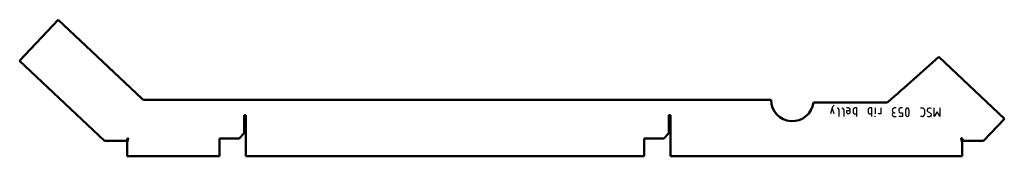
# Model space of a CAD drawing. Header units: millimetres. Extents: x -14 to 1145, y -127 to 33.
import ezdxf

# ---------------------------------------------------------------- set-up
doc = ezdxf.new("R2010")
doc.units = ezdxf.units.MM
doc.layers.add('IV_MARK_SURFACE', color=2, linetype='Continuous', lineweight=25)
doc.layers.add('IV_OUTER_PROFILE', color=7, linetype='Continuous', lineweight=50)

msp = doc.modelspace()

# ---------------------------------------------------------------- linework, layer by layer
at = {"layer": 'IV_MARK_SURFACE'}
for p, q in [((943.3, -69.1), (942.7, -70.7)), ((942.7, -70.7), (940.5, -77.4)), ((945, -77.4), (942.7, -70.7)), ((948.3, -70.7), (948.9, -70.7)), ((950.5, -72.4), (950.5, -80.7)), ((953.9, -70.7), (954.4, -70.7)), ((956.1, -72.4), (956.1, -80.7)), ((962.2, -70.7), (959.4, -70.7)), ((959.4, -74.1), (959.4, -75.2)), ((963.9, -74.1), (959.4, -74.1)), ((963.9, -74.1), (963.9, -72.4)), ((963.9, -75.2), (963.9, -74.1)), ((967.2, -72.4), (967.2, -75.7)), ((971.6, -70.7), (968.9, -70.7)), ((968.9, -77.4), (971.6, -77.4)), ((971.6, -77.4), (971.6, -70.7)), ((971.6, -80.7), (971.6, -77.4)), ((985, -72.4), (985, -75.7)), ((989.4, -70.7), (986.6, -70.7)), ((986.6, -77.4), (989.4, -77.4)), ((989.4, -77.4), (989.4, -70.7)), ((989.4, -80.7), (989.4, -77.4)), ((993, -70.7), (993, -77.4)), ((1000, -77.4), (997.7, -77.4)), ((1000, -70.7), (1000, -77.4)), ((1015.5, -80.7), (1017.7, -80.7)), ((1017.7, -70.7), (1016.1, -70.7)), ((1016.1, -76.3), (1016.6, -76.3)), ((1021.1, -73), (1021.1, -74.1)), ((1025.5, -80.7), (1021.1, -80.7)), ((1025.5, -70.7), (1022.7, -70.7)), ((1022.7, -76.3), (1025.5, -76.3)), ((1025.5, -76.3), (1025.5, -80.7)), ((1046.6, -70.7), (1048.9, -70.7)), ((1048.9, -80.7), (1046.6, -80.7)), ((1051.1, -73), (1051.1, -78.5)), ((1055.5, -75.2), (1058.3, -76.8)), ((1062.7, -80.7), (1062.7, -70.7)), ((1066.1, -75.2), (1062.7, -80.7)), ((1069.4, -80.7), (1066.1, -75.2)), ((1069.4, -70.7), (1069.4, -80.7))]:
    msp.add_line(p, q, dxfattribs=at)
msp.add_circle((993, -80.5), 0.278, dxfattribs=at)
for centre, radius, start, end in [((945.8, -69.9), 2.63, 108.4184, 161.5816), ((948.9, -72.4), 1.67, 360, 90), ((954.4, -72.4), 1.67, 360, 90), ((961.6, -75.2), 2.22, 180, 0), ((962.2, -72.4), 1.67, 360, 90), ((968.9, -72.4), 1.67, 90, 180), ((968.9, -75.7), 1.67, 180, 270), ((986.6, -72.4), 1.67, 90, 180), ((986.6, -75.7), 1.67, 180, 270), ((997.7, -76.3), 1.11, 180, 270), ((1016.1, -73.5), 2.78, 90, 270), ((1015.5, -78.5), 2.22, 90, 270), ((1023.5, -73), 2.38, 107.3463, 178.9139), ((1023.5, -74), 2.38, 181.0861, 252.6537), ((1042.9, -75.7), 14, 163.8661, 196.1339), ((1031.1, -72.6), 1.81, 23.0373, 156.9627), ((1031.1, -78.9), 1.8, 202.4119, 337.5881), ((1019.3, -75.7), 14, 343.8661, 16.1339), ((1048.9, -73), 2.22, 0, 90), ((1048.9, -78.5), 2.22, 270, 360), ((1056.7, -73.1), 2.39, 92.3685, 239.559), ((1056.6, -76), 4.69, 241.7153, 298.2847), ((1057.3, -74.4), 3.74, 56.4174, 100.9627), ((1057.2, -78.7), 2.21, 319.6263, 59.2984)]:
    msp.add_arc(centre, radius, start, end, dxfattribs=at)
at = {"layer": 'IV_OUTER_PROFILE'}
for p, q in [((-14.4, -15.3), (31, 33)), ((31, 33), (129.3, -59.6)), ((1068.1, -10.8), (1145.3, -83.4)), ((85.6, -109.3), (-14.4, -15.3)), ((133.4, -61.2), (870.6, -61.2)), ((920.4, -64.2), (1006.6, -64.2)), ((250.1, -100.4), (250.1, -79.2)), ((250.1, -79.2), (252.1, -79.2)), ((252.1, -79.2), (252.1, -127.4)), ((750.1, -100.4), (750.1, -79.2)), ((750.1, -79.2), (752.1, -79.2)), ((752.1, -79.2), (752.1, -127.4)), ((1145.3, -83.4), (1120.9, -109.3)), ((250.1, -100.4), (244.1, -106.4)), ((750.1, -100.4), (744.1, -106.4)), ((85.6, -109.3), (111.3, -109.3)), ((112.9, -106.3), (111.3, -109.3)), ((112.3, -112.1), (112.6, -109.3)), ((112.3, -127.4), (112.3, -112.1)), ((112.6, -109.3), (113.4, -106.4)), ((221.1, -127.4), (221.1, -106.4)), ((221.1, -106.4), (244.1, -106.4)), ((721.1, -127.4), (721.1, -106.4)), ((721.1, -106.4), (744.1, -106.4)), ((1094.5, -106.4), (1095.4, -109.3)), ((1096.8, -109.3), (1095, -106.2)), ((1095.4, -109.3), (1095.7, -112.1)), ((1095.7, -112.1), (1095.7, -127.4)), ((1096.8, -109.3), (1120.9, -109.3)), ((221.1, -127.4), (112.3, -127.4)), ((721.1, -127.4), (252.1, -127.4)), ((1095.7, -127.4), (752.1, -127.4))]:
    msp.add_line(p, q, dxfattribs=at)
for centre, radius, start, end in [((-6282.6, 8239.7), 11050, 311.28717, 311.69924), ((133.4, -55.2), 6, 226.7411, 270), ((895.6, -61.2), 25, 180, 353.1079), ((1006.6, -61.2), 3, 270.0013, 311.2872), ((113.1, -106.4), 0.251, 343.28, 153.4612), ((1094.8, -106.4), 0.251, 28.6142, 198.1269)]:
    msp.add_arc(centre, radius, start, end, dxfattribs=at)

doc.saveas('drawing.dxf')
